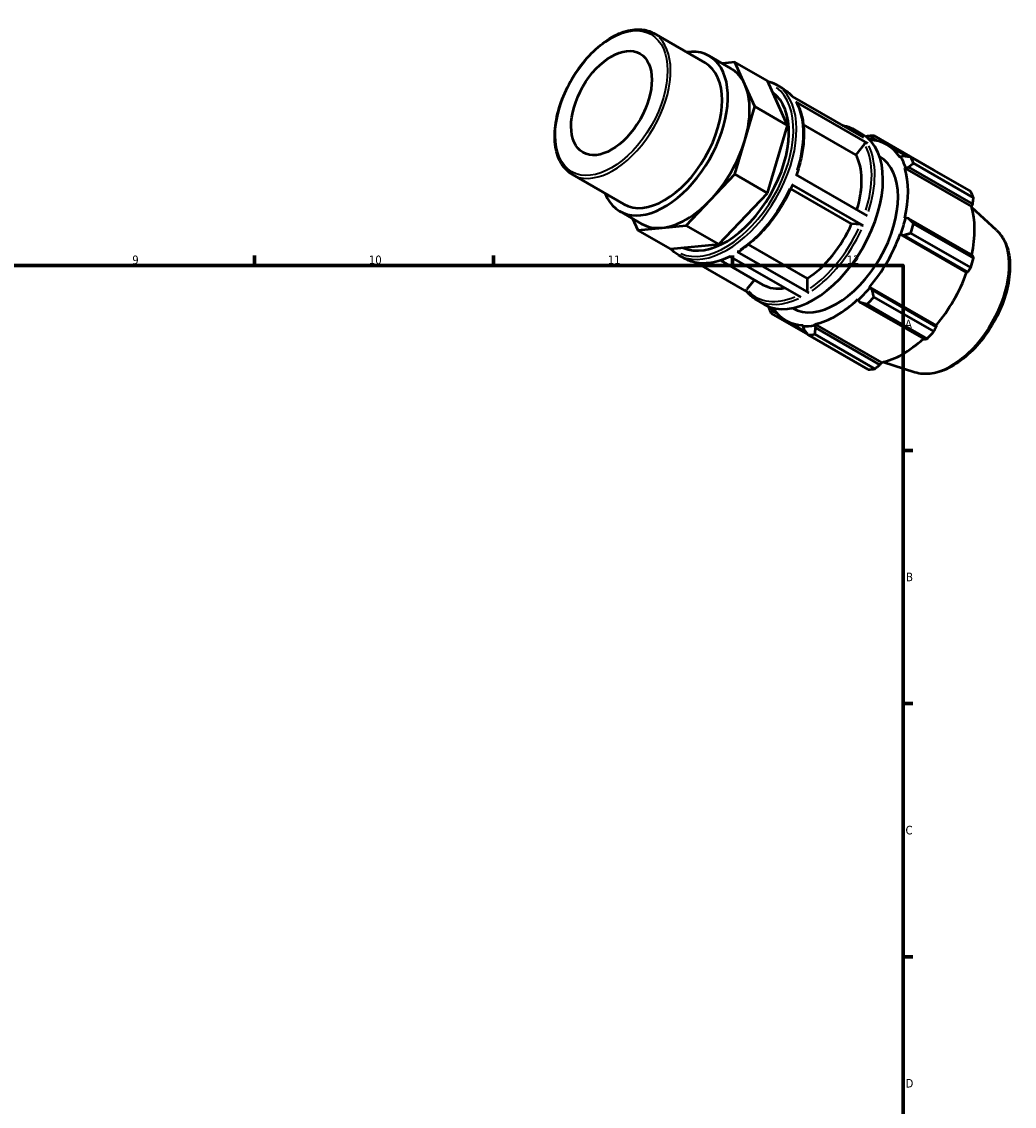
# Model space of a CAD drawing. Header units: millimetres. Extents: x 0 to 931, y 0 to 645.
# Tile 5 of 5: x 562 to 854, y 327 to 645. Entities that reach past the tile are written whole.
import ezdxf

# ---------------------------------------------------------------- set-up
doc = ezdxf.new("R2010")
doc.units = ezdxf.units.MM
for name, color, linetype, lineweight in [('Border (ISO)', 7, 'Continuous', 70), ('Visible (ISO)', 7, 'Continuous', 50), ('Visible Narrow (ISO)', 7, 'Continuous', 35)]:
    doc.layers.add(name, color=color, linetype=linetype, lineweight=lineweight)
doc.styles.add('Note Text (ISO)', font='tahoma.ttf')

# ---------------------------------------------------------------- blocks, each defined once
blk = doc.blocks.new('Borders Default Border')
at = {"layer": 'Border (ISO)'}
for p, q in [((630.75, 574), (630.75, 576.9)), ((700.83, 574), (700.83, 576.9)), ((770.92, 574), (770.92, 576.9)), ((821, 519.75), (823.9, 519.75)), ((821, 445.5), (823.9, 445.5)), ((821, 371.25), (823.9, 371.25))]:
    blk.add_line(p, q, dxfattribs=at)
at = {"layer": 'Border (ISO)', "flags": 128}
blk.add_lwpolyline([(20, 20), (20, 574), (821, 574), (821, 20), (20, 20)], dxfattribs=at)
at = {"layer": 'Border (ISO)', "color": 232, "true_color": 0xca0064, "char_height": 2.5, "attachment_point": 7, "style": 'Note Text (ISO)'}
for s, insert in [('9', (594.88, 574.35)), ('10', (664.29, 574.35)), ('11', (734.37, 574.4)), ('12', (804.46, 574.4)), ('A', (821.59, 555.62)), ('B', (821.89, 481.38)), ('C', (821.73, 407.08)), ('D', (821.73, 332.88))]:
    blk.add_mtext(s, dxfattribs=dict(at, insert=insert))

msp = doc.modelspace()

# ---------------------------------------------------------------- linework, layer by layer
at = {"layer": 'Visible (ISO)'}
for p, q in [((747.842, 642.076), (762.945, 633.379)), ((764.138, 635.45), (770.523, 631.773)), ((771.631, 633.634), (767.916, 633.274)), ((774.578, 627.106), (771.631, 633.634)), ((781.209, 628.119), (771.631, 633.634)), ((777.525, 620.577), (774.578, 627.106)), ((787.102, 615.062), (781.209, 628.119)), ((783.756, 627.047), (785.72, 625.916)), ((788.449, 623.591), (809.436, 611.505)), ((774.578, 610.655), (777.525, 620.577)), ((787.102, 615.062), (777.525, 620.577)), ((810.557, 609.878), (789.57, 621.964)), ((781.209, 595.217), (787.102, 615.062)), ((807.159, 606.476), (791.73, 615.361)), ((806.706, 613.831), (809.123, 612.439)), ((811.18, 610.856), (811.266, 611.096)), ((811.266, 611.096), (811.927, 611.42)), ((811.927, 611.42), (813.508, 610.509)), ((830.025, 601.938), (812.439, 612.065)), ((771.631, 600.732), (774.578, 610.655)), ((809.712, 609.651), (807.159, 606.476)), ((816.296, 609.417), (822.413, 605.894)), ((814.136, 605.86), (814.22, 605.812)), ((820.311, 605.847), (820.11, 605.61)), ((821.165, 606.059), (820.311, 605.847)), ((823.275, 605.777), (840.861, 595.65)), ((821.514, 602.501), (821.73, 602.704)), ((821.514, 602.501), (841.034, 591.26)), ((821.73, 602.704), (822.614, 602.849)), ((822.614, 602.849), (841.434, 592.011)), ((841.679, 593.837), (824.093, 603.964)), ((723.986, 600.651), (739.09, 591.953)), ((764.517, 593.228), (771.631, 600.732)), ((781.209, 595.217), (771.631, 600.732)), ((789.474, 600.666), (810.461, 588.58)), ((766.98, 580.209), (781.209, 595.217)), ((805.921, 586.194), (788.059, 596.48)), ((809.319, 585.664), (788.332, 597.749)), ((757.402, 585.724), (764.517, 593.228)), ((841.434, 592.011), (841.034, 591.26)), ((737.897, 589.882), (744.282, 586.205)), ((848.451, 584.303), (841.133, 590.944)), ((741.649, 587.722), (743.174, 584.344)), ((750.288, 585.034), (757.402, 585.724)), ((766.98, 580.209), (757.402, 585.724)), ((808.474, 585.96), (805.921, 586.194)), ((821.73, 587.914), (821.514, 587.868)), ((822.614, 587.744), (821.73, 587.914)), ((841.434, 576.906), (822.614, 587.744)), ((824.093, 586.247), (841.679, 576.12)), ((743.174, 584.344), (750.288, 585.034)), ((752.751, 578.829), (743.174, 584.344)), ((820.11, 583.142), (820.311, 583.136)), ((820.11, 583.142), (839.63, 571.901)), ((820.311, 583.136), (821.165, 582.865)), ((821.165, 582.865), (839.985, 572.027)), ((840.861, 573.365), (823.275, 583.492)), ((752.751, 578.829), (766.98, 580.209)), ((775.61, 580.099), (792.907, 570.139)), ((755.012, 577.132), (756.975, 576.001)), ((791.096, 564.659), (770.109, 576.744)), ((772.372, 578.034), (793.359, 565.948)), ((760.422, 574.77), (775.167, 566.279)), ((767.501, 575.479), (779.905, 568.336)), ((777.411, 569.772), (775.173, 566.99)), ((792.907, 570.139), (792.907, 566.732)), ((839.985, 572.027), (839.63, 571.901)), ((811.266, 567.47), (811.161, 567.641)), ((811.161, 567.641), (830.681, 556.401)), ((811.927, 566.865), (811.266, 567.47)), ((830.748, 556.027), (811.927, 566.865)), ((777.962, 563.916), (780.378, 562.524)), ((807.772, 564.067), (807.841, 563.857)), ((807.841, 563.857), (808.429, 563.175)), ((808.429, 563.175), (827.249, 552.337)), ((812.439, 564.725), (830.025, 554.598)), ((782.33, 559.914), (793.097, 553.713)), ((782.578, 561.407), (782.707, 561.56)), ((782.629, 560.674), (782.578, 561.407)), ((784.167, 559.789), (782.629, 560.674)), ((788.585, 561.491), (788.669, 561.443)), ((828.05, 552.514), (810.464, 562.641)), ((786.593, 557.838), (792.57, 554.396)), ((795.049, 556.49), (795.117, 556.779)), ((795.117, 556.779), (814.637, 545.538)), ((791.728, 556.45), (791.623, 556.158)), ((791.623, 556.158), (791.867, 555.313)), ((810.751, 543.499), (793.165, 553.626)), ((795.365, 555.652), (795.049, 556.49)), ((795.14, 553.817), (812.726, 543.69)), ((814.185, 544.814), (795.365, 555.652)), ((830.681, 556.401), (830.748, 556.027)), ((814.637, 545.538), (814.185, 544.814)), ((824.454, 542.632), (815.037, 545.628))]:
    msp.add_line(p, q, dxfattribs=at)
msp.add_ellipse((735.461, 621.624), major_axis=(8.349, 14.499), ratio=0.5780931, dxfattribs=at)
for centre, major_axis, start_param, end_param in [((751.018, 612.666), (13.12, 22.784), 2.711893, 6.712885), ((751.018, 612.666), (11.928, 20.713), 3.1415927, 6.2831853), ((757.402, 608.989), (13.12, 22.784), 5.8885525, 6.2831853), ((757.402, 608.989), (13.12, 22.784), 5.1031544, 5.8885525), ((768.931, 602.35), (13.12, 22.784), 3.1947918, 6.2277137), ((794.751, 587.482), (14.372, 24.958), 3.1415927, 6.2831853), ((802.802, 582.845), (15.969, 27.731), 0.3435016, 0.4380292), ((801.445, 583.627), (15.011, 26.067), 0.3034989, 0.3213675), ((801.445, 583.627), (14.851, 25.79), 5.975819, 6.5828329), ((757.402, 608.989), (13.12, 22.784), 4.3177562, 5.1031544), ((801.445, 583.627), (12.775, 22.185), 3.1415927, 6.2831853), ((791.882, 589.134), (11.977, 20.798), 5.0874296, 5.9464417), ((801.445, 583.627), (15.011, 26.067), 5.8012861, 5.975819), ((802.802, 582.845), (15.969, 27.731), 5.8412887, 5.9358163), ((801.445, 583.627), (14.851, 25.79), 5.1904208, 5.8012861), ((820.388, 572.718), (15.969, 27.731), 5.8412887, 5.9358163), ((757.402, 608.989), (-13.12, -22.784), 0.3907654, 1.1761635), ((820.965, 572.386), (-14.851, -25.79), 2.0656152, 2.6596934), ((757.402, 608.989), (-13.12, -22.784), 0, 0.3907654), ((791.882, 589.134), (-11.977, -20.798), 0.8438889, 1.7576515), ((801.445, 583.627), (-15.011, -26.067), 1.8742952, 2.0488282), ((802.802, 582.845), (15.969, 27.731), 5.0558906, 5.1504181), ((801.445, 583.627), (14.851, 25.79), 4.4050227, 5.0158879), ((820.388, 572.718), (-15.969, -27.731), 1.9142979, 2.0088255), ((820.965, 572.386), (-14.851, -25.79), 1.26343, 1.8742952), ((791.882, 589.134), (-11.977, -20.798), 0, 0.4508532), ((801.445, 583.627), (-15.011, -26.067), 1.0888971, 1.26343), ((801.445, 583.627), (14.851, 25.79), 3.6196245, 4.2304897), ((802.802, 582.845), (15.969, 27.731), 4.2704924, 4.36502), ((802.802, 582.845), (-15.969, -27.731), 5.8412887, 5.9358163), ((801.445, 583.627), (-15.011, -26.067), 5.9618178, 5.975819), ((801.445, 583.627), (-14.851, -25.79), 5.9835377, 6.5866842), ((801.445, 583.627), (-15.011, -26.067), 0.3034989, 0.4780318), ((802.802, 582.845), (-15.969, -27.731), 0.3435016, 0.4380292), ((820.388, 572.718), (-15.969, -27.731), 1.1288997, 1.2234273), ((820.965, 572.386), (-14.851, -25.79), 0.4780318, 1.0719493), ((820.388, 572.718), (-15.969, -27.731), 0.3435016, 0.4380292)]:
    msp.add_ellipse(centre, major_axis=major_axis, ratio=0.5780931, start_param=start_param, end_param=end_param, dxfattribs=at)
for points, knots in [([(723.986, 600.651), (722.708, 601.387), (721.629, 602.462), (719.952, 605.191), (719.369, 606.861), (718.758, 610.648), (718.747, 612.777), (719.307, 617.254), (719.88, 619.601), (721.547, 624.27), (722.639, 626.592), (725.231, 630.979), (726.73, 633.045), (729.99, 636.719), (731.75, 638.325), (735.366, 640.916), (737.22, 641.898), (740.839, 643.118), (742.605, 643.36), (745.543, 643.077), (746.762, 642.698), (747.842, 642.076)], [3.9250571, 3.9250571, 3.9250571, 3.9250571, 4.2290676, 4.2290676, 4.5434272, 4.5434272, 4.8670133, 4.8670133, 5.1914306, 5.1914306, 5.5150913, 5.5150913, 5.8384543, 5.8384543, 6.1621915, 6.1621915, 6.4866756, 6.4866756, 6.8097568, 6.8097568, 7.0666498, 7.0666498, 7.0666498, 7.0666498]), ([(785.72, 625.916), (785.934, 625.793), (786.144, 625.662), (786.553, 625.384), (786.753, 625.237), (787.144, 624.928), (787.334, 624.766), (787.703, 624.428), (787.883, 624.251), (788.214, 623.902), (788.366, 623.73), (788.515, 623.553)], [0.78346445, 0.78346445, 0.78346445, 0.78346445, 0.82613282, 0.82613282, 0.86880119, 0.86880119, 0.91146956, 0.91146956, 0.95413792, 0.95413792, 0.99266787, 0.99266787, 0.99266787, 0.99266787]), ([(789.57, 621.964), (789.626, 621.932), (789.68, 621.88), (789.716, 621.823), (789.719, 621.818), (789.721, 621.814)], [0, 0, 0, 0, 0.023692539, 0.023692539, 0.025616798, 0.025616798, 0.025616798, 0.025616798]), ([(789.721, 621.814), (790.304, 620.799), (790.773, 619.664), (791.475, 617.2), (791.707, 615.871), (791.932, 613.061), (791.925, 611.582), (791.676, 608.521), (791.433, 606.939), (790.726, 603.749), (790.265, 602.141), (789.701, 600.535)], [1.10814265, 1.10814265, 1.10814265, 1.10814265, 1.2952332, 1.2952332, 1.48232375, 1.48232375, 1.6694143, 1.6694143, 1.85650485, 1.85650485, 2.04115461, 2.04115461, 2.04115461, 2.04115461]), ([(803.259, 615.062), (803.642, 614.996), (804.017, 614.911), (805.203, 614.575), (805.981, 614.249), (806.706, 613.831)], [0.57426104, 0.57426104, 0.57426104, 0.57426104, 0.63900988, 0.63900988, 0.78346445, 0.78346445, 0.78346445, 0.78346445]), ([(809.712, 609.651), (809.76, 609.711), (809.83, 609.775), (809.963, 609.861), (810.048, 609.9), (810.196, 609.94), (810.284, 609.948), (810.424, 609.934), (810.501, 609.911), (810.557, 609.878)], [0.284622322, 0.284622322, 0.284622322, 0.284622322, 0.308377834, 0.308377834, 0.33210924, 0.33210924, 0.355812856, 0.355812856, 0.379494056, 0.379494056, 0.379494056, 0.379494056]), ([(788.536, 597.553), (787.841, 595.94), (787.049, 594.346), (785.294, 591.252), (784.332, 589.752), (782.272, 586.895), (781.174, 585.538), (778.878, 583.015), (777.68, 581.849), (775.225, 579.747), (773.967, 578.811), (772.699, 578.007)], [2.15578652, 2.15578652, 2.15578652, 2.15578652, 2.34280925, 2.34280925, 2.52983198, 2.52983198, 2.7168547, 2.7168547, 2.90387743, 2.90387743, 3.09090016, 3.09090016, 3.09090016, 3.09090016]), ([(788.332, 597.749), (788.388, 597.717), (788.442, 597.68), (788.508, 597.624), (788.532, 597.595), (788.539, 597.568), (788.539, 597.56), (788.536, 597.553)], [0, 0, 0, 0, 0.023692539, 0.023692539, 0.047407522, 0.047407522, 0.057110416, 0.057110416, 0.057110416, 0.057110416]), ([(808.474, 585.96), (808.522, 585.956), (808.593, 585.943), (808.725, 585.91), (808.81, 585.884), (808.958, 585.833), (809.046, 585.798), (809.186, 585.735), (809.263, 585.696), (809.319, 585.664)], [0.284622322, 0.284622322, 0.284622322, 0.284622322, 0.308377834, 0.308377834, 0.33210924, 0.33210924, 0.355812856, 0.355812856, 0.379494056, 0.379494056, 0.379494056, 0.379494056]), ([(848.451, 584.303), (849.589, 583.27), (850.49, 581.944), (851.832, 578.757), (852.228, 576.854), (852.441, 572.664), (852.232, 570.361), (851.229, 565.645), (850.434, 563.233), (848.351, 558.542), (847.065, 556.263), (844.127, 552.052), (842.476, 550.12), (838.952, 546.788), (837.08, 545.391), (833.276, 543.292), (831.344, 542.59), (827.716, 542.04), (826.01, 542.137), (824.454, 542.632)], [0.9087145, 0.9087145, 0.9087145, 0.9087145, 1.1973073, 1.1973073, 1.513595, 1.513595, 1.8442104, 1.8442104, 2.1746148, 2.1746148, 2.5033981, 2.5033981, 2.8321004, 2.8321004, 3.1623124, 3.1623124, 3.4932442, 3.4932442, 3.799807, 3.799807, 3.799807, 3.799807]), ([(770.287, 576.642), (769.349, 576.175), (768.412, 575.784), (766.514, 575.149), (765.555, 574.912), (763.675, 574.623), (762.756, 574.571), (760.976, 574.656), (760.116, 574.793), (758.479, 575.257), (757.701, 575.584), (756.975, 576.001)], [3.20919773, 3.20919773, 3.20919773, 3.20919773, 3.34723883, 3.34723883, 3.4916934, 3.4916934, 3.63614797, 3.63614797, 3.78060254, 3.78060254, 3.92505711, 3.92505711, 3.92505711, 3.92505711]), ([(772.699, 578.007), (772.697, 578.005), (772.695, 578.004), (772.653, 577.98), (772.597, 577.969), (772.494, 577.979), (772.428, 578.001), (772.372, 578.034)], [0.330564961, 0.330564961, 0.330564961, 0.330564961, 0.331975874, 0.331975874, 0.355684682, 0.355684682, 0.379378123, 0.379378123, 0.379378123, 0.379378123]), ([(775.12, 566.337), (775.109, 566.35), (775.098, 566.364), (775.056, 566.431), (775.033, 566.503), (775.022, 566.634), (775.034, 566.715), (775.08, 566.851), (775.124, 566.93), (775.173, 566.99)], [0.017397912, 0.017397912, 0.017397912, 0.017397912, 0.023685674, 0.023685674, 0.047386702, 0.047386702, 0.071106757, 0.071106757, 0.094843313, 0.094843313, 0.094843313, 0.094843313]), ([(777.962, 563.916), (777.748, 564.039), (777.538, 564.17), (777.128, 564.449), (776.928, 564.595), (776.538, 564.904), (776.348, 565.066), (775.979, 565.404), (775.799, 565.581), (775.451, 565.948), (775.283, 566.139), (775.12, 566.336)], [3.92505711, 3.92505711, 3.92505711, 3.92505711, 3.96772548, 3.96772548, 4.01039384, 4.01039384, 4.05306221, 4.05306221, 4.09573058, 4.09573058, 4.13839894, 4.13839894, 4.13839894, 4.13839894]), ([(793.359, 565.948), (793.303, 565.98), (793.238, 566.033), (793.134, 566.142), (793.079, 566.217), (793, 566.354), (792.962, 566.44), (792.92, 566.584), (792.907, 566.668), (792.907, 566.732)], [0, 0, 0, 0, 0.023685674, 0.023685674, 0.047386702, 0.047386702, 0.071106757, 0.071106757, 0.094843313, 0.094843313, 0.094843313, 0.094843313])]:
    msp.add_open_spline(points, degree=3, knots=knots, dxfattribs=at)
for points in [[(781.226, 628.08), (782.121, 627.846), (782.969, 627.5), (783.756, 627.047)], [(755.012, 577.132), (754.212, 577.593), (753.476, 578.164), (752.815, 578.835)]]:
    msp.add_open_spline(points, degree=3, dxfattribs=at)
for points, weights in [([(810.464, 611.874), (810.308, 611.814), (810.153, 611.755)], [1.01508155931, 1.01443511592, 1.01377069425]), ([(811.927, 611.42), (812.169, 611.741), (812.439, 612.065)], [1.0056366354, 1.01076070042, 1.01508155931]), ([(823.275, 605.777), (822.19, 605.926), (821.165, 606.059)], [1.01508155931, 1.01076070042, 1.0056366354]), ([(822.614, 602.849), (823.33, 603.4), (824.093, 603.964)], [1.0056366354, 1.01076070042, 1.01508155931]), ([(830.063, 601.868), (830.044, 601.903), (830.025, 601.938)], [1.00015785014, 1.00007996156, 1]), ([(841.434, 592.011), (841.557, 592.904), (841.679, 593.837)], [1.00235729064, 1.00158684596, 1]), ([(824.093, 586.247), (823.33, 587.016), (822.614, 587.744)], [1.01508155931, 1.01076070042, 1.0056366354]), ([(821.165, 582.865), (822.19, 583.178), (823.275, 583.492)], [1.0056366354, 1.01076070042, 1.01508155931]), ([(841.679, 576.12), (841.557, 576.52), (841.434, 576.906)], [1, 1.00158684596, 1.00235729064]), ([(839.985, 572.027), (840.417, 572.681), (840.861, 573.365)], [1.00235729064, 1.00158684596, 1]), ([(812.439, 564.725), (812.169, 565.822), (811.927, 566.865)], [1.01508155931, 1.01076070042, 1.0056366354]), ([(808.429, 563.175), (809.417, 562.919), (810.464, 562.641)], [1.0056366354, 1.01076070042, 1.01508155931]), ([(781.47, 561.984), (781.491, 561.856), (781.511, 561.726)], [1.01405568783, 1.01457416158, 1.01508155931]), ([(782.33, 559.914), (782.474, 560.307), (782.629, 560.674)], [1.01508155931, 1.01076070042, 1.0056366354]), ([(791.867, 555.313), (792.494, 554.492), (793.165, 553.626)], [1.0056366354, 1.01076070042, 1.01508155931]), ([(795.14, 553.817), (795.246, 554.759), (795.365, 555.652)], [1.01508155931, 1.01076070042, 1.0056366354]), ([(830.025, 554.598), (830.397, 555.325), (830.748, 556.027)], [1, 1.00158684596, 1.00235729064]), ([(827.249, 552.337), (827.645, 552.422), (828.05, 552.514)], [1.00235729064, 1.00158684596, 1]), ([(812.726, 543.69), (813.474, 544.262), (814.185, 544.814)], [1, 1.00158684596, 1.00235729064])]:
    msp.add_rational_spline(points, weights, degree=2, dxfattribs=at)
at = {"layer": 'Visible Narrow (ISO)'}
msp.add_ellipse((735.461, 621.624), major_axis=(11.608, 20.158), ratio=0.5780931, dxfattribs=at)
for centre, major_axis, start_param, end_param in [((735.914, 621.364), (-11.928, -20.713), 0.1570796, 2.984513), ((768.931, 602.35), (14.053, 24.403), 3.2066022, 6.2153519), ((769.384, 602.09), (-14.372, -24.958), 0.1570796, 2.984513), ((771.347, 600.959), (14.372, 24.958), 6.080466, 6.2725159), ((771.347, 600.959), (14.372, 24.958), 5.0694004, 5.9118253), ((791.882, 589.134), (14.053, 24.403), 6.2556105, 6.3107601), ((792.334, 588.873), (14.372, 24.958), 6.080466, 6.2725159), ((791.882, 589.134), (14.053, 24.403), 5.0762605, 5.910875), ((792.334, 588.873), (14.372, 24.958), 5.0694004, 5.9118253), ((771.347, 600.959), (-14.372, -24.958), 0.8806102, 1.7230351), ((791.882, 589.134), (-14.053, -24.403), 0.8816289, 1.7217774), ((792.334, 588.873), (14.372, 24.958), 4.0222028, 4.8646277), ((834.936, 564.341), (12.093, 21), 3.4113974, 6.0133806), ((771.347, 600.959), (-14.372, -24.958), 0.0361319, 0.686507), ((791.882, 589.134), (-14.053, -24.403), 6.1163775, 6.9342219), ((792.334, 588.873), (-14.372, -24.958), 0.0361319, 0.686507)]:
    msp.add_ellipse(centre, major_axis=major_axis, ratio=0.5780931, start_param=start_param, end_param=end_param, dxfattribs=at)

# ---------------------------------------------------------------- block references
msp.add_blockref('Borders Default Border', (0, 0))

doc.saveas('drawing.dxf')
